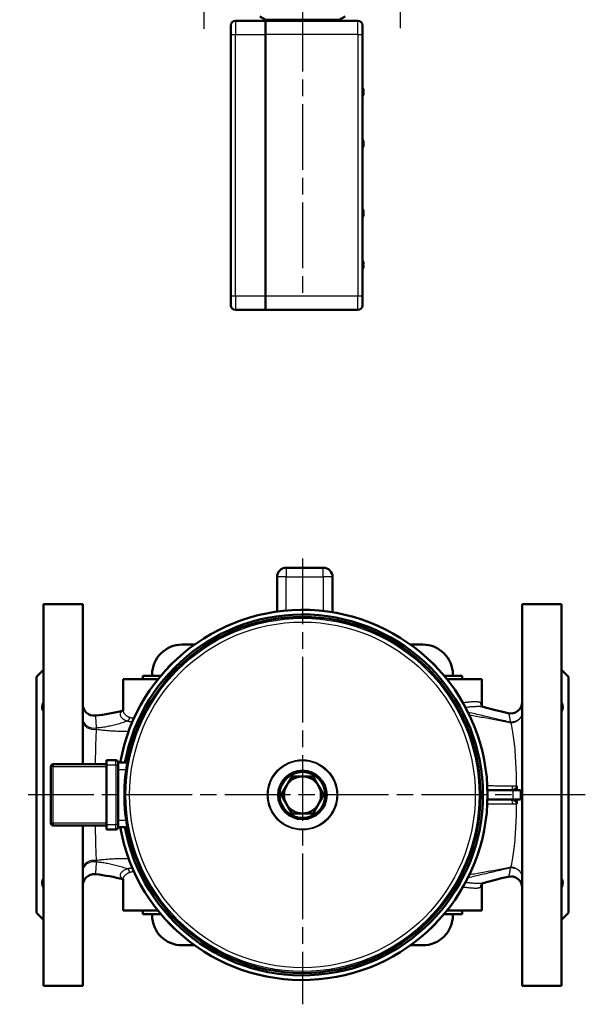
# Model space of a CAD drawing. Header units: millimetres. Extents: x 86 to 855, y 272 to 1215.
# Tile 1 of 9: x 190 to 434, y 272 to 697. Entities that reach past the tile are written whole.
import ezdxf

# ---------------------------------------------------------------- set-up
doc = ezdxf.new("R2010")
doc.units = ezdxf.units.MM
doc.header["$LTSCALE"] = 5
doc.linetypes.add('CHAIN', pattern=[0.3543, 0.2362, -0.0295, 0.0591, -0.0295])
for name, color, linetype, lineweight in [('Gewinde(DIN)', 3, 'Continuous', 25), ('Mittellinie(DIN)', 4, 'CHAIN', 25), ('Mittelpunktmarkierung(DIN)', 4, 'CHAIN', 25), ('Sichtbare Kanten(DIN)', 7, 'Continuous', 50), ('Sichtbare tangentiale Kanten(DIN)', 3, 'Continuous', 25)]:
    doc.layers.add(name, color=color, linetype=linetype, lineweight=lineweight)

msp = doc.modelspace()

# ---------------------------------------------------------------- linework, layer by layer
at = {"layer": 'Gewinde(DIN)'}
for p, q in [((303.11, 697.35), (303.11, 696.95)), ((321.31, 696.95), (321.31, 697.35))]:
    msp.add_line(p, q, dxfattribs=at)
at = {"layer": 'Mittellinie(DIN)', "linetype": 'CHAIN', "ltscale": 23.990969}
for p, q in [((312.21, 1213.38), (312.21, 577.02)), ((269.79, 693.43), (269.79, 759.82)), ((354.64, 693.79), (354.64, 759.82))]:
    msp.add_line(p, q, dxfattribs=at)
at = {"layer": 'Mittelpunktmarkierung(DIN)', "linetype": 'CHAIN', "ltscale": 23.990969}
for p, q in [((312.21, 464.5), (312.21, 271.84)), ((434.47, 362.34), (189.99, 362.34))]:
    msp.add_line(p, q, dxfattribs=at)
at = {"layer": 'Sichtbare Kanten(DIN)'}
for p, q in [((296.33, 697.35), (293.74, 698.85)), ((328.09, 697.35), (330.69, 698.85)), ((281.21, 690.95), (281.21, 694.95)), ((296.21, 696.95), (283.21, 696.95)), ((296.21, 696.95), (296.21, 690.95)), ((336.21, 696.95), (296.21, 696.95)), ((296.21, 690.95), (296.21, 696.95)), ((296.33, 697.35), (328.09, 697.35)), ((302.21, 696.95), (302.21, 697.35)), ((322.21, 696.95), (322.21, 697.35)), ((338.21, 694.95), (338.21, 690.95)), ((281.21, 690.95), (281.21, 577.95)), ((296.21, 577.95), (296.21, 690.95)), ((296.21, 690.95), (296.21, 577.95)), ((338.21, 577.95), (338.21, 690.95)), ((281.21, 573.95), (281.21, 577.95)), ((296.21, 577.95), (296.21, 571.95)), ((296.21, 571.95), (296.21, 577.95)), ((338.21, 577.95), (338.21, 573.95)), ((283.21, 571.95), (296.21, 571.95)), ((336.21, 571.95), (296.21, 571.95)), ((321.21, 460.54), (305.21, 460.54)), ((301.21, 456.54), (301.21, 441.58)), ((325.21, 441.27), (325.21, 456.54)), ((200.21, 279.84), (200.21, 444.84)), ((200.21, 444.84), (217.21, 444.84)), ((217.21, 375.59), (217.21, 444.84)), ((407.21, 279.84), (407.21, 444.84)), ((407.21, 444.84), (424.21, 444.84)), ((424.21, 279.84), (424.21, 444.84)), ((260.21, 427.34), (265.58, 427.34)), ((358.85, 427.34), (364.21, 427.34)), ((197.21, 413.34), (200.21, 416.34)), ((197.21, 311.34), (197.21, 413.34)), ((243.21, 413.84), (250.99, 413.84)), ((243.21, 413.84), (243.21, 412.34)), ((247.21, 413.84), (247.21, 414.34)), ((373.43, 413.84), (381.21, 413.84)), ((377.21, 414.34), (377.21, 413.84)), ((381.21, 413.84), (381.21, 412.34)), ((427.21, 413.34), (424.21, 416.34)), ((427.21, 311.34), (427.21, 413.34)), ((234.71, 412.34), (249.76, 412.34)), ((234.71, 398.9), (234.71, 412.34)), ((374.66, 412.34), (389.71, 412.34)), ((389.71, 401.6), (389.71, 412.34)), ((203.51, 374.59), (203.51, 350.09)), ((227.51, 375.59), (204.51, 375.59)), ((227.51, 375.34), (227.51, 377.34)), ((231.51, 377.34), (227.51, 377.34)), ((227.51, 349.34), (227.51, 375.34)), ((232.51, 376.34), (232.51, 375.34)), ((236.52, 376.34), (232.51, 376.34)), ((232.51, 349.34), (232.51, 375.34)), ((232.51, 373.34), (232.51, 351.34)), ((305.28, 366.34), (307.59, 370.34)), ((307.59, 370.34), (312.21, 370.34)), ((312.21, 370.34), (316.83, 370.34)), ((316.83, 370.34), (319.14, 366.34)), ((302.97, 362.34), (305.28, 366.34)), ((319.14, 366.34), (321.45, 362.34)), ((305.28, 358.34), (302.97, 362.34)), ((321.45, 362.34), (319.14, 358.34)), ((402.13, 364.34), (392.19, 364.34)), ((406.51, 364.34), (403.22, 364.34)), ((307.59, 354.34), (305.28, 358.34)), ((319.14, 358.34), (316.83, 354.34)), ((392.19, 360.34), (402.13, 360.34)), ((403.22, 360.34), (406.51, 360.34)), ((312.21, 354.34), (307.59, 354.34)), ((316.83, 354.34), (312.21, 354.34)), ((204.51, 349.09), (227.51, 349.09)), ((217.21, 279.84), (217.21, 349.09)), ((227.51, 347.34), (227.51, 349.34)), ((232.51, 349.34), (232.51, 348.34)), ((227.51, 347.34), (231.51, 347.34)), ((232.51, 348.34), (236.52, 348.34)), ((234.71, 312.34), (234.71, 325.78)), ((389.71, 312.34), (389.71, 323.08)), ((197.21, 311.34), (200.21, 308.34)), ((234.71, 312.34), (249.76, 312.34)), ((243.21, 310.84), (243.21, 312.34)), ((250.99, 310.84), (243.21, 310.84)), ((247.21, 310.34), (247.21, 310.84)), ((381.21, 310.84), (373.43, 310.84)), ((374.66, 312.34), (389.71, 312.34)), ((377.21, 310.84), (377.21, 310.34)), ((381.21, 310.84), (381.21, 312.34)), ((427.21, 311.34), (424.21, 308.34)), ((265.58, 297.34), (260.21, 297.34)), ((364.21, 297.34), (358.85, 297.34)), ((200.21, 279.84), (217.21, 279.84)), ((407.21, 279.84), (424.21, 279.84))]:
    msp.add_line(p, q, dxfattribs=at)
at = {"layer": 'Sichtbare Kanten(DIN)', "flags": 128}
for points in [[(200.21, 398.53), (200.13, 398.63), (200.06, 398.75), (200, 398.87), (199.94, 398.99), (199.89, 399.12), (199.84, 399.26), (199.8, 399.4), (199.77, 399.54), (199.74, 399.69), (199.73, 399.85), (199.72, 400), (199.71, 400.17), (199.72, 400.33), (199.73, 400.5), (199.74, 400.68), (199.77, 400.86), (199.8, 401.04), (199.84, 401.23), (199.89, 401.42), (199.94, 401.61), (200, 401.81), (200.06, 402.01), (200.13, 402.21), (200.21, 402.41)], [(389.71, 401.6), (389.73, 401.37), (389.78, 401.16), (389.85, 400.96), (389.94, 400.79), (390.04, 400.65), (390.14, 400.54), (390.21, 400.47), (390.27, 400.43)], [(390.17, 400.46), (392.87, 399.73), (395.58, 399.03), (398.31, 398.34), (401.07, 397.67)], [(424.21, 402.41), (424.29, 402.21), (424.36, 402.01), (424.43, 401.81), (424.49, 401.61), (424.54, 401.42), (424.58, 401.23), (424.62, 401.04), (424.65, 400.86), (424.68, 400.68), (424.7, 400.5), (424.71, 400.33), (424.71, 400.17), (424.71, 400), (424.7, 399.85), (424.68, 399.69), (424.65, 399.54), (424.62, 399.4), (424.58, 399.26), (424.54, 399.12), (424.49, 398.99), (424.43, 398.87), (424.36, 398.75), (424.29, 398.63), (424.21, 398.53)], [(222.71, 396.62), (224.27, 396.8), (225.82, 397.01), (227.35, 397.25), (228.86, 397.51), (230.35, 397.8), (231.82, 398.11), (233.27, 398.44), (234.7, 398.78)], [(234.61, 398.6), (234.63, 398.63), (234.67, 398.71), (234.7, 398.81), (234.71, 398.9)], [(404.65, 366.15), (404.67, 366.14), (404.68, 366.13), (404.69, 366.13), (404.7, 366.12), (404.71, 366.11), (404.72, 366.11), (404.73, 366.1), (404.74, 366.09), (404.75, 366.08), (404.76, 366.08), (404.77, 366.07), (404.78, 366.06), (404.79, 366.05), (404.8, 366.05), (404.81, 366.04), (404.82, 366.03), (404.83, 366.02), (404.84, 366.02), (404.85, 366.01), (404.86, 366), (404.87, 365.99), (404.88, 365.99), (404.89, 365.98), (404.9, 365.97)], [(402.13, 364.34), (402.28, 364.34), (402.44, 364.35), (402.6, 364.37), (402.75, 364.39), (402.91, 364.42), (403.06, 364.45), (403.21, 364.49), (403.35, 364.54), (403.49, 364.59), (403.63, 364.65), (403.76, 364.71), (403.89, 364.78), (404.01, 364.85), (404.13, 364.93), (404.24, 365.01), (404.34, 365.1), (404.43, 365.19), (404.52, 365.29), (404.61, 365.39), (404.68, 365.5), (404.75, 365.61), (404.81, 365.73), (404.86, 365.85), (404.9, 365.97)], [(404.9, 365.97), (404.89, 365.9), (404.88, 365.84), (404.87, 365.77), (404.87, 365.7), (404.86, 365.63), (404.85, 365.56), (404.85, 365.5), (404.84, 365.43), (404.83, 365.36), (404.83, 365.29), (404.82, 365.22), (404.81, 365.16), (404.81, 365.09), (404.8, 365.02), (404.79, 364.95), (404.79, 364.88), (404.78, 364.81), (404.78, 364.75), (404.77, 364.68), (404.77, 364.61), (404.76, 364.54), (404.76, 364.47), (404.75, 364.4), (404.75, 364.34)], [(404.9, 358.7), (404.86, 358.83), (404.81, 358.95), (404.75, 359.07), (404.68, 359.18), (404.6, 359.29), (404.52, 359.39), (404.43, 359.49), (404.33, 359.58), (404.23, 359.66), (404.12, 359.75), (404, 359.82), (403.88, 359.9), (403.76, 359.96), (403.62, 360.03), (403.49, 360.08), (403.35, 360.14), (403.2, 360.18), (403.05, 360.22), (402.9, 360.26), (402.75, 360.29), (402.6, 360.31), (402.44, 360.32), (402.28, 360.33), (402.13, 360.34)], [(404.9, 358.7), (404.89, 358.69), (404.88, 358.69), (404.87, 358.68), (404.86, 358.67), (404.85, 358.66), (404.84, 358.66), (404.83, 358.65), (404.82, 358.64), (404.81, 358.63), (404.8, 358.63), (404.79, 358.62), (404.78, 358.61), (404.77, 358.6), (404.76, 358.6), (404.75, 358.59), (404.74, 358.58), (404.73, 358.57), (404.72, 358.57), (404.71, 358.56), (404.7, 358.55), (404.69, 358.54), (404.68, 358.54), (404.67, 358.53), (404.65, 358.52)], [(404.75, 360.34), (404.75, 360.27), (404.76, 360.2), (404.76, 360.13), (404.77, 360.06), (404.77, 359.99), (404.78, 359.93), (404.78, 359.86), (404.79, 359.79), (404.79, 359.72), (404.8, 359.65), (404.81, 359.59), (404.81, 359.52), (404.82, 359.45), (404.83, 359.38), (404.83, 359.31), (404.84, 359.24), (404.85, 359.18), (404.85, 359.11), (404.86, 359.04), (404.87, 358.97), (404.87, 358.9), (404.88, 358.84), (404.89, 358.77), (404.9, 358.7)], [(234.69, 325.89), (233.26, 326.23), (231.8, 326.56), (230.33, 326.87), (228.84, 327.16), (227.33, 327.43), (225.81, 327.67), (224.27, 327.88), (222.71, 328.05)], [(200.21, 322.26), (200.13, 322.46), (200.06, 322.66), (200, 322.86), (199.94, 323.06), (199.89, 323.25), (199.84, 323.44), (199.8, 323.63), (199.77, 323.81), (199.74, 323.99), (199.73, 324.17), (199.72, 324.34), (199.71, 324.51), (199.72, 324.67), (199.73, 324.83), (199.74, 324.98), (199.77, 325.13), (199.8, 325.27), (199.84, 325.41), (199.89, 325.55), (199.94, 325.68), (200, 325.8), (200.06, 325.92), (200.13, 326.04), (200.21, 326.15)], [(234.71, 325.78), (234.7, 325.86), (234.66, 325.96), (234.63, 326.04), (234.61, 326.07)], [(390.27, 324.24), (390.21, 324.2), (390.14, 324.13), (390.04, 324.03), (389.94, 323.89), (389.85, 323.71), (389.78, 323.52), (389.73, 323.3), (389.71, 323.08)], [(401.07, 327), (398.31, 326.34), (395.58, 325.65), (392.87, 324.94), (390.17, 324.21)], [(424.21, 326.15), (424.29, 326.04), (424.36, 325.92), (424.43, 325.8), (424.49, 325.68), (424.54, 325.55), (424.58, 325.41), (424.62, 325.27), (424.65, 325.13), (424.68, 324.98), (424.7, 324.83), (424.71, 324.67), (424.71, 324.51), (424.71, 324.34), (424.7, 324.17), (424.68, 323.99), (424.65, 323.81), (424.62, 323.63), (424.58, 323.44), (424.54, 323.25), (424.49, 323.06), (424.43, 322.86), (424.36, 322.66), (424.29, 322.46), (424.21, 322.26)]]:
    msp.add_lwpolyline(points, dxfattribs=at)
at = {"layer": 'Sichtbare Kanten(DIN)'}
for radius in [76.98, 10.5, 9.92]:
    msp.add_circle((312.21, 362.34), radius, dxfattribs=at)
for centre, radius, start, end in [((283.21, 694.95), 2, 90, 180), ((336.21, 694.95), 2, 0, 90), ((333.43, 666.18), 5.18, 6.4285, 22.6672), ((333.43, 666.18), 5.18, 337.3328, 353.5715), ((333.43, 643.82), 5.18, 8.6827, 22.6672), ((333.43, 643.82), 5.18, 337.3328, 351.3173), ((333.43, 613.82), 5.18, 6.0457, 22.6672), ((333.43, 613.82), 5.18, 337.3328, 353.9543), ((333.43, 591.45), 5.18, 5.858, 22.6672), ((333.43, 591.45), 5.18, 337.3328, 354.142), ((283.21, 573.95), 2, 180, 270), ((336.21, 573.95), 2, 270, 0), ((305.21, 456.54), 4, 90, 180), ((321.21, 456.54), 4, 0, 90), ((312.21, 362.34), 80, 190.0787, 169.9213), ((312.21, 362.34), 78, 190.3399, 169.6601), ((260.21, 414.34), 13, 90, 180), ((364.21, 414.34), 13, 0, 90), ((269.71, 404.84), 20, 128.2503, 141.7497), ((354.71, 404.84), 20, 38.2503, 51.7497), ((222.21, 401.6), 5, 180, 275.7199), ((402.21, 402.54), 5, 256.8007, 0), ((204.51, 374.59), 1, 90, 180), ((231.51, 376.34), 1, 0, 90), ((312.21, 362.34), 8, 90, 150), ((312.21, 362.34), 8, 30, 90), ((312.21, 362.34), 8, 150, 210), ((312.21, 362.34), 8, 330, 30), ((312.21, 362.34), 8, 210, 270), ((312.21, 362.34), 8, 270, 330), ((204.51, 350.09), 1, 180, 270), ((231.51, 348.34), 1, 270, 0), ((222.21, 323.08), 5, 84.2801, 180), ((402.21, 322.13), 5, 0, 103.1993), ((260.21, 310.34), 13, 180, 270), ((269.71, 319.84), 20, 218.2503, 231.7497), ((364.21, 310.34), 13, 270, 0), ((354.71, 319.84), 20, 308.2503, 321.7497)]:
    msp.add_arc(centre, radius, start, end, dxfattribs=at)
for centre, ratio, start_param, end_param in [((333.43, 666.61), 0.506309, 6.117204, 6.667408), ((333.43, 665.75), 0.506309, 6.2262, 6.667408), ((333.43, 644.14), 0.768727, 6.20239, 6.667408), ((333.43, 643.5), 0.768727, 6.166327, 6.667408), ((333.43, 614.28), 0.399512, 5.898962, 6.325473), ((333.43, 613.36), 0.399512, 5.898962, 6.507655), ((333.43, 591.92), 0.324185, 5.996195, 6.667408), ((333.43, 590.98), 0.324185, 6.249936, 6.667408)]:
    msp.add_ellipse(centre, major_axis=(5.15, 0), ratio=ratio, start_param=start_param, end_param=end_param, dxfattribs=at)
at = {"layer": 'Sichtbare tangentiale Kanten(DIN)'}
for p, q in [((283.21, 696.95), (283.21, 690.95)), ((336.21, 690.95), (336.21, 696.95)), ((281.21, 690.95), (283.21, 690.95)), ((283.21, 690.95), (296.21, 690.95)), ((283.21, 577.95), (283.21, 690.95)), ((336.21, 690.95), (296.21, 690.95)), ((336.21, 690.95), (338.21, 690.95)), ((336.21, 690.95), (336.21, 577.95)), ((283.21, 577.95), (281.21, 577.95)), ((296.21, 577.95), (283.21, 577.95)), ((283.21, 577.95), (283.21, 571.95)), ((336.21, 577.95), (296.21, 577.95)), ((336.21, 571.95), (336.21, 577.95)), ((338.21, 577.95), (336.21, 577.95)), ((305.21, 460.54), (305.21, 456.54)), ((321.21, 456.54), (321.21, 460.54)), ((305.21, 456.54), (301.21, 456.54)), ((305.21, 456.54), (321.21, 456.54)), ((305.21, 442.03), (305.21, 456.54)), ((325.21, 456.54), (321.21, 456.54)), ((321.21, 456.54), (321.21, 441.83)), ((204.51, 374.59), (203.51, 374.59)), ((204.51, 375.59), (204.51, 374.59)), ((204.51, 350.09), (204.51, 374.59)), ((204.51, 374.59), (227.51, 374.59)), ((227.51, 375.34), (231.51, 375.34)), ((231.51, 375.34), (231.51, 377.34)), ((231.51, 375.34), (232.51, 375.34)), ((231.51, 375.34), (231.51, 349.34)), ((232.51, 373.34), (236.02, 373.34)), ((404.65, 366.15), (403.13, 366.16)), ((403.13, 358.52), (404.65, 358.52)), ((203.51, 350.09), (204.51, 350.09)), ((204.51, 350.09), (204.51, 349.09)), ((227.51, 350.09), (204.51, 350.09)), ((231.51, 349.34), (227.51, 349.34)), ((232.51, 349.34), (231.51, 349.34)), ((231.51, 347.34), (231.51, 349.34)), ((236.02, 351.34), (232.51, 351.34))]:
    msp.add_line(p, q, dxfattribs=at)
at = {"layer": 'Sichtbare tangentiale Kanten(DIN)', "flags": 128}
for points in [[(389.06, 402.29), (388.91, 402.35), (388.75, 402.4), (388.57, 402.45), (388.37, 402.49), (388.16, 402.52), (387.93, 402.55), (387.69, 402.57), (387.43, 402.58), (387.16, 402.59), (386.88, 402.59), (386.58, 402.59), (386.27, 402.58), (385.94, 402.56), (385.6, 402.54), (385.25, 402.51), (384.89, 402.48), (384.52, 402.45), (384.13, 402.41), (383.74, 402.37), (383.34, 402.32), (382.92, 402.27), (382.5, 402.22), (382.06, 402.17), (381.62, 402.12)], [(382.65, 400.25), (383.09, 400.3), (383.52, 400.34), (383.94, 400.38), (384.35, 400.42), (384.75, 400.45), (385.14, 400.49), (385.52, 400.52), (385.89, 400.55), (386.25, 400.57), (386.6, 400.6), (386.94, 400.61), (387.26, 400.63), (387.58, 400.64), (387.88, 400.65), (388.17, 400.65), (388.44, 400.65), (388.71, 400.64), (388.96, 400.63), (389.19, 400.61), (389.42, 400.59), (389.63, 400.56), (389.82, 400.53), (390, 400.5), (390.17, 400.46)], [(389.71, 401.6), (389.71, 401.63), (389.71, 401.66), (389.7, 401.7), (389.69, 401.73), (389.68, 401.76), (389.67, 401.79), (389.66, 401.82), (389.64, 401.85), (389.62, 401.88), (389.6, 401.92), (389.58, 401.94), (389.55, 401.97), (389.52, 402), (389.49, 402.03), (389.46, 402.06), (389.42, 402.09), (389.39, 402.11), (389.35, 402.14), (389.3, 402.17), (389.26, 402.19), (389.22, 402.22), (389.17, 402.24), (389.12, 402.27), (389.06, 402.29)], [(223.18, 391.27), (223.16, 391.7), (223.14, 392.11), (223.13, 392.5), (223.11, 392.88), (223.09, 393.24), (223.07, 393.59), (223.05, 393.92), (223.03, 394.22), (223.01, 394.52), (222.99, 394.79), (222.97, 395.04), (222.95, 395.28), (222.93, 395.49), (222.91, 395.69), (222.89, 395.87), (222.87, 396.03), (222.85, 396.17), (222.83, 396.29), (222.81, 396.39), (222.79, 396.48), (222.77, 396.54), (222.75, 396.59), (222.73, 396.61), (222.71, 396.62)], [(234.7, 398.67), (234.43, 398.54), (234.2, 398.39), (233.99, 398.24), (233.81, 398.07), (233.67, 397.9), (233.55, 397.73), (233.47, 397.54), (233.42, 397.35), (233.39, 397.16), (233.4, 396.96), (233.44, 396.76), (233.51, 396.55), (233.61, 396.34), (233.74, 396.13), (233.9, 395.92), (234.09, 395.71), (234.31, 395.49), (234.57, 395.28), (234.85, 395.08), (235.16, 394.89), (235.51, 394.71), (235.88, 394.55), (236.28, 394.4), (236.71, 394.26)], [(237.49, 395.81), (237.27, 395.89), (237.05, 395.99), (236.84, 396.09), (236.65, 396.2), (236.46, 396.31), (236.28, 396.43), (236.11, 396.55), (235.95, 396.68), (235.8, 396.81), (235.66, 396.95), (235.53, 397.08), (235.41, 397.22), (235.3, 397.36), (235.2, 397.5), (235.11, 397.64), (235.03, 397.78), (234.95, 397.92), (234.89, 398.06), (234.84, 398.19), (234.8, 398.33), (234.77, 398.46), (234.75, 398.6), (234.73, 398.73), (234.73, 398.86)], [(239.36, 395.37), (239.27, 395.38), (239.18, 395.39), (239.1, 395.41), (239.02, 395.42), (238.93, 395.43), (238.85, 395.45), (238.77, 395.46), (238.69, 395.48), (238.6, 395.49), (238.53, 395.51), (238.45, 395.53), (238.37, 395.55), (238.29, 395.56), (238.21, 395.58), (238.14, 395.6), (238.06, 395.62), (237.99, 395.65), (237.91, 395.67), (237.84, 395.69), (237.77, 395.71), (237.7, 395.74), (237.63, 395.76), (237.56, 395.78), (237.49, 395.81)], [(402.02, 393.76), (401.27, 393.94), (400.52, 394.12), (399.76, 394.3), (399.01, 394.47), (398.25, 394.65), (397.5, 394.83), (396.74, 395.01), (395.99, 395.19), (395.23, 395.37), (394.48, 395.55), (393.72, 395.72), (392.96, 395.9), (392.2, 396.08), (391.44, 396.26), (390.69, 396.44), (389.93, 396.61), (389.16, 396.79), (388.4, 396.97), (387.64, 397.14), (386.88, 397.32), (386.11, 397.5), (385.35, 397.67), (384.58, 397.84), (383.81, 398.02)], [(384.37, 396.88), (385.11, 396.76), (385.84, 396.64), (386.58, 396.52), (387.31, 396.4), (388.05, 396.27), (388.78, 396.15), (389.52, 396.02), (390.25, 395.89), (390.98, 395.76), (391.72, 395.62), (392.45, 395.49), (393.18, 395.35), (393.91, 395.22), (394.64, 395.08), (395.37, 394.94), (396.1, 394.8), (396.83, 394.66), (397.55, 394.51), (398.28, 394.37), (399.01, 394.23), (399.73, 394.08), (400.46, 393.93), (401.18, 393.79), (401.91, 393.64)], [(401.07, 397.67), (401.11, 397.66), (401.15, 397.63), (401.19, 397.58), (401.23, 397.53), (401.28, 397.46), (401.32, 397.38), (401.36, 397.28), (401.4, 397.18), (401.44, 397.06), (401.48, 396.92), (401.52, 396.78), (401.56, 396.62), (401.6, 396.45), (401.64, 396.27), (401.68, 396.07), (401.72, 395.87), (401.76, 395.65), (401.8, 395.41), (401.83, 395.17), (401.87, 394.91), (401.91, 394.64), (401.95, 394.37), (402, 394.08), (402.04, 393.78)], [(402.2, 393.61), (402.52, 393.62), (402.85, 393.65), (403.18, 393.7), (403.5, 393.76), (403.81, 393.85), (404.12, 393.95), (404.42, 394.07), (404.71, 394.21), (404.99, 394.36), (405.25, 394.53), (405.51, 394.72), (405.75, 394.92), (405.97, 395.13), (406.18, 395.36), (406.37, 395.59), (406.54, 395.84), (406.7, 396.1), (406.83, 396.36), (406.95, 396.64), (407.04, 396.91), (407.12, 397.19), (407.17, 397.48), (407.2, 397.77), (407.21, 398.06)], [(407.21, 398.06), (407.2, 397.77), (407.17, 397.49), (407.12, 397.21), (407.04, 396.94), (406.95, 396.67), (406.83, 396.4), (406.7, 396.14), (406.54, 395.89), (406.37, 395.65), (406.18, 395.42), (405.97, 395.2), (405.75, 394.99), (405.51, 394.8), (405.25, 394.62), (404.99, 394.45), (404.71, 394.3), (404.42, 394.17), (404.12, 394.05), (403.81, 393.95), (403.5, 393.87), (403.18, 393.81), (402.85, 393.76), (402.52, 393.73), (402.2, 393.73)], [(236.71, 394.26), (236.1, 394.06), (235.49, 393.86), (234.89, 393.67), (234.3, 393.48), (233.7, 393.3), (233.11, 393.13), (232.53, 392.96), (231.95, 392.8), (231.37, 392.65), (230.8, 392.5), (230.23, 392.37), (229.66, 392.23), (229.1, 392.11), (228.54, 391.99), (227.99, 391.88), (227.44, 391.78), (226.9, 391.69), (226.35, 391.6), (225.82, 391.53), (225.28, 391.46), (224.75, 391.4), (224.22, 391.35), (223.7, 391.31), (223.18, 391.27)], [(236.71, 394.26), (236.78, 394.25), (236.86, 394.23), (236.94, 394.21), (237.02, 394.2), (237.09, 394.18), (237.17, 394.17), (237.26, 394.15), (237.34, 394.14), (237.42, 394.13), (237.5, 394.11), (237.59, 394.1), (237.67, 394.09), (237.76, 394.08), (237.84, 394.06), (237.93, 394.05), (238.02, 394.04), (238.11, 394.03), (238.2, 394.02), (238.29, 394.02), (238.38, 394.01), (238.47, 394), (238.56, 393.99), (238.65, 393.99), (238.74, 393.98)], [(401.91, 393.64), (401.92, 393.64), (401.93, 393.63), (401.94, 393.63), (401.95, 393.63), (401.97, 393.63), (401.98, 393.63), (401.99, 393.63), (402, 393.62), (402.01, 393.62), (402.02, 393.62), (402.04, 393.62), (402.05, 393.62), (402.06, 393.62), (402.07, 393.62), (402.08, 393.62), (402.1, 393.62), (402.11, 393.61), (402.12, 393.61), (402.13, 393.61), (402.15, 393.61), (402.16, 393.61), (402.17, 393.61), (402.18, 393.61), (402.2, 393.61)], [(402.2, 393.73), (402.19, 393.73), (402.18, 393.73), (402.17, 393.73), (402.17, 393.73), (402.16, 393.73), (402.15, 393.73), (402.15, 393.73), (402.14, 393.73), (402.13, 393.73), (402.12, 393.73), (402.12, 393.73), (402.11, 393.74), (402.1, 393.74), (402.09, 393.74), (402.09, 393.74), (402.08, 393.74), (402.07, 393.74), (402.07, 393.75), (402.06, 393.75), (402.05, 393.75), (402.04, 393.75), (402.04, 393.76), (402.03, 393.76), (402.02, 393.76)], [(402.2, 393.62), (402.37, 392.86), (402.54, 392.07), (402.7, 391.24), (402.87, 390.37), (403.02, 389.46), (403.18, 388.51), (403.32, 387.53), (403.46, 386.51), (403.59, 385.46), (403.71, 384.36), (403.83, 383.24), (403.94, 382.08), (404.04, 380.89), (404.13, 379.66), (404.22, 378.41), (404.29, 377.14), (404.36, 375.83), (404.43, 374.51), (404.48, 373.16), (404.53, 371.79), (404.57, 370.4), (404.61, 368.99), (404.63, 367.58), (404.65, 366.15)], [(222.75, 375.58), (222.77, 376.33), (222.78, 377.07), (222.79, 377.8), (222.81, 378.52), (222.82, 379.23), (222.84, 379.94), (222.85, 380.63), (222.87, 381.32), (222.88, 381.99), (222.9, 382.65), (222.92, 383.3), (222.93, 383.94), (222.95, 384.56), (222.97, 385.18), (222.99, 385.79), (223.01, 386.38), (223.03, 386.96), (223.05, 387.53), (223.07, 388.09), (223.1, 388.64), (223.13, 389.17), (223.16, 389.69), (223.2, 390.2), (223.24, 390.7)], [(223.24, 390.7), (223.24, 390.72), (223.23, 390.75), (223.23, 390.77), (223.23, 390.8), (223.23, 390.82), (223.22, 390.85), (223.22, 390.87), (223.22, 390.9), (223.22, 390.92), (223.21, 390.94), (223.21, 390.97), (223.21, 390.99), (223.21, 391.02), (223.2, 391.04), (223.2, 391.06), (223.2, 391.09), (223.2, 391.11), (223.19, 391.13), (223.19, 391.16), (223.19, 391.18), (223.19, 391.2), (223.18, 391.23), (223.18, 391.25), (223.18, 391.27)], [(223.24, 390.7), (223.77, 390.63), (224.31, 390.57), (224.85, 390.51), (225.39, 390.45), (225.93, 390.39), (226.48, 390.34), (227.04, 390.29), (227.59, 390.24), (228.15, 390.2), (228.72, 390.15), (229.29, 390.11), (229.86, 390.08), (230.44, 390.04), (231.02, 390.01), (231.61, 389.99), (232.2, 389.96), (232.8, 389.94), (233.4, 389.93), (234.01, 389.92), (234.62, 389.91), (235.23, 389.91), (235.86, 389.91), (236.48, 389.91), (237.12, 389.92)], [(403.13, 366.16), (402.67, 366.16), (402.2, 366.16), (401.73, 366.16), (401.26, 366.17), (400.8, 366.17), (400.34, 366.17), (399.87, 366.17), (399.41, 366.18), (398.95, 366.18), (398.49, 366.18), (398.03, 366.18), (397.57, 366.18), (397.11, 366.19), (396.66, 366.19), (396.2, 366.19), (395.74, 366.19), (395.29, 366.19), (394.83, 366.2), (394.38, 366.2), (393.93, 366.2), (393.47, 366.2), (393.02, 366.21), (392.57, 366.21), (392.12, 366.21)], [(403.22, 364.34), (403.21, 364.17), (403.21, 364), (403.2, 363.84), (403.2, 363.67), (403.2, 363.5), (403.2, 363.34), (403.19, 363.17), (403.19, 363), (403.19, 362.84), (403.19, 362.67), (403.19, 362.5), (403.19, 362.34), (403.19, 362.17), (403.19, 362), (403.19, 361.84), (403.19, 361.67), (403.19, 361.5), (403.2, 361.34), (403.2, 361.17), (403.2, 361), (403.2, 360.84), (403.21, 360.67), (403.21, 360.5), (403.22, 360.34)], [(406.51, 360.34), (406.5, 360.5), (406.49, 360.67), (406.48, 360.84), (406.47, 361), (406.46, 361.17), (406.45, 361.34), (406.45, 361.5), (406.44, 361.67), (406.44, 361.84), (406.44, 362), (406.44, 362.17), (406.44, 362.34), (406.44, 362.5), (406.44, 362.67), (406.44, 362.84), (406.44, 363), (406.45, 363.17), (406.45, 363.33), (406.46, 363.5), (406.47, 363.67), (406.48, 363.83), (406.49, 364), (406.5, 364.17), (406.51, 364.34)], [(392.12, 358.46), (392.57, 358.46), (393.02, 358.47), (393.47, 358.47), (393.93, 358.47), (394.38, 358.47), (394.83, 358.48), (395.29, 358.48), (395.74, 358.48), (396.2, 358.48), (396.66, 358.48), (397.11, 358.49), (397.57, 358.49), (398.03, 358.49), (398.49, 358.49), (398.95, 358.49), (399.41, 358.5), (399.87, 358.5), (400.34, 358.5), (400.8, 358.5), (401.26, 358.51), (401.73, 358.51), (402.2, 358.51), (402.67, 358.51), (403.13, 358.52)], [(404.65, 358.52), (404.63, 357.1), (404.61, 355.68), (404.57, 354.28), (404.53, 352.89), (404.48, 351.52), (404.43, 350.17), (404.36, 348.84), (404.29, 347.54), (404.22, 346.27), (404.13, 345.02), (404.04, 343.79), (403.94, 342.6), (403.83, 341.44), (403.71, 340.31), (403.59, 339.22), (403.46, 338.16), (403.32, 337.14), (403.18, 336.16), (403.02, 335.21), (402.87, 334.3), (402.7, 333.43), (402.54, 332.6), (402.37, 331.81), (402.2, 331.06)], [(223.24, 333.97), (223.2, 334.47), (223.16, 334.98), (223.13, 335.5), (223.1, 336.04), (223.07, 336.58), (223.05, 337.14), (223.03, 337.71), (223.01, 338.3), (222.99, 338.89), (222.97, 339.5), (222.95, 340.12), (222.93, 340.75), (222.92, 341.39), (222.9, 342.04), (222.88, 342.7), (222.87, 343.37), (222.85, 344.06), (222.84, 344.75), (222.82, 345.45), (222.81, 346.16), (222.79, 346.88), (222.78, 347.61), (222.77, 348.35), (222.75, 349.09)], [(222.71, 328.05), (222.73, 328.06), (222.75, 328.08), (222.77, 328.13), (222.79, 328.19), (222.81, 328.28), (222.83, 328.38), (222.85, 328.5), (222.87, 328.64), (222.89, 328.8), (222.91, 328.98), (222.93, 329.18), (222.95, 329.4), (222.97, 329.63), (222.99, 329.88), (223.01, 330.16), (223.03, 330.45), (223.05, 330.76), (223.07, 331.08), (223.09, 331.43), (223.11, 331.79), (223.13, 332.17), (223.14, 332.56), (223.16, 332.97), (223.18, 333.4)], [(223.18, 333.4), (223.18, 333.42), (223.18, 333.45), (223.19, 333.47), (223.19, 333.49), (223.19, 333.51), (223.19, 333.54), (223.2, 333.56), (223.2, 333.58), (223.2, 333.61), (223.2, 333.63), (223.21, 333.66), (223.21, 333.68), (223.21, 333.7), (223.21, 333.73), (223.22, 333.75), (223.22, 333.78), (223.22, 333.8), (223.22, 333.82), (223.23, 333.85), (223.23, 333.87), (223.23, 333.9), (223.23, 333.92), (223.24, 333.95), (223.24, 333.97)], [(223.18, 333.4), (223.7, 333.37), (224.22, 333.32), (224.75, 333.27), (225.28, 333.21), (225.82, 333.14), (226.35, 333.07), (226.9, 332.98), (227.44, 332.89), (227.99, 332.79), (228.54, 332.68), (229.1, 332.56), (229.66, 332.44), (230.23, 332.31), (230.8, 332.17), (231.37, 332.02), (231.95, 331.87), (232.53, 331.71), (233.11, 331.54), (233.7, 331.37), (234.3, 331.19), (234.89, 331), (235.49, 330.81), (236.1, 330.61), (236.71, 330.41)], [(237.12, 334.76), (236.48, 334.76), (235.86, 334.77), (235.23, 334.77), (234.62, 334.76), (234.01, 334.75), (233.4, 334.74), (232.8, 334.73), (232.2, 334.71), (231.61, 334.68), (231.02, 334.66), (230.44, 334.63), (229.86, 334.6), (229.29, 334.56), (228.72, 334.52), (228.15, 334.48), (227.59, 334.43), (227.04, 334.38), (226.48, 334.33), (225.93, 334.28), (225.39, 334.22), (224.85, 334.16), (224.31, 334.1), (223.77, 334.04), (223.24, 333.97)], [(236.71, 330.41), (236.28, 330.28), (235.88, 330.13), (235.51, 329.96), (235.17, 329.78), (234.85, 329.59), (234.57, 329.39), (234.32, 329.19), (234.1, 328.99), (233.91, 328.79), (233.75, 328.58), (233.62, 328.38), (233.52, 328.17), (233.46, 327.97), (233.42, 327.77), (233.41, 327.57), (233.43, 327.38), (233.49, 327.19), (233.57, 327.01), (233.68, 326.83), (233.83, 326.66), (234, 326.49), (234.2, 326.33), (234.44, 326.18), (234.7, 326.04)], [(234.74, 325.88), (234.75, 326), (234.76, 326.13), (234.78, 326.26), (234.81, 326.4), (234.85, 326.53), (234.9, 326.66), (234.96, 326.8), (235.04, 326.93), (235.12, 327.06), (235.21, 327.2), (235.31, 327.33), (235.42, 327.46), (235.54, 327.6), (235.67, 327.73), (235.8, 327.86), (235.95, 327.99), (236.11, 328.12), (236.28, 328.24), (236.46, 328.36), (236.65, 328.47), (236.84, 328.58), (237.05, 328.68), (237.27, 328.78), (237.49, 328.86)], [(238.73, 330.71), (238.64, 330.7), (238.55, 330.69), (238.46, 330.68), (238.36, 330.68), (238.27, 330.67), (238.19, 330.66), (238.1, 330.65), (238.01, 330.64), (237.92, 330.63), (237.84, 330.61), (237.75, 330.6), (237.67, 330.59), (237.58, 330.58), (237.5, 330.56), (237.42, 330.55), (237.33, 330.54), (237.25, 330.52), (237.17, 330.51), (237.09, 330.49), (237.01, 330.47), (236.94, 330.46), (236.86, 330.44), (236.78, 330.43), (236.71, 330.41)], [(237.49, 328.86), (237.56, 328.89), (237.63, 328.91), (237.7, 328.94), (237.77, 328.96), (237.84, 328.98), (237.91, 329.01), (237.99, 329.03), (238.06, 329.05), (238.13, 329.07), (238.21, 329.09), (238.29, 329.11), (238.36, 329.13), (238.44, 329.15), (238.52, 329.17), (238.6, 329.19), (238.68, 329.21), (238.76, 329.22), (238.84, 329.24), (238.92, 329.25), (239, 329.27), (239.09, 329.28), (239.17, 329.3), (239.26, 329.31), (239.34, 329.32)], [(383.81, 326.66), (384.58, 326.83), (385.35, 327), (386.11, 327.18), (386.88, 327.35), (387.64, 327.53), (388.4, 327.7), (389.16, 327.88), (389.93, 328.06), (390.69, 328.23), (391.44, 328.41), (392.2, 328.59), (392.96, 328.77), (393.72, 328.95), (394.48, 329.13), (395.23, 329.3), (395.99, 329.48), (396.74, 329.66), (397.5, 329.84), (398.25, 330.02), (399.01, 330.2), (399.76, 330.38), (400.52, 330.55), (401.27, 330.73), (402.02, 330.91)], [(401.91, 331.03), (401.18, 330.89), (400.46, 330.74), (399.73, 330.59), (399.01, 330.45), (398.28, 330.3), (397.55, 330.16), (396.83, 330.01), (396.1, 329.87), (395.37, 329.73), (394.64, 329.59), (393.91, 329.45), (393.18, 329.32), (392.45, 329.18), (391.72, 329.05), (390.98, 328.92), (390.25, 328.78), (389.52, 328.65), (388.78, 328.53), (388.05, 328.4), (387.31, 328.28), (386.58, 328.15), (385.84, 328.03), (385.11, 327.91), (384.37, 327.79)], [(402.04, 330.89), (402, 330.59), (401.95, 330.31), (401.91, 330.03), (401.87, 329.76), (401.83, 329.51), (401.8, 329.26), (401.76, 329.03), (401.72, 328.81), (401.68, 328.6), (401.64, 328.4), (401.6, 328.22), (401.56, 328.05), (401.52, 327.89), (401.48, 327.75), (401.44, 327.61), (401.4, 327.5), (401.36, 327.39), (401.32, 327.29), (401.28, 327.21), (401.23, 327.14), (401.19, 327.09), (401.15, 327.05), (401.11, 327.02), (401.07, 327)], [(402.2, 331.06), (402.18, 331.06), (402.17, 331.06), (402.16, 331.06), (402.15, 331.06), (402.13, 331.06), (402.12, 331.06), (402.11, 331.06), (402.1, 331.06), (402.08, 331.06), (402.07, 331.06), (402.06, 331.06), (402.05, 331.05), (402.04, 331.05), (402.02, 331.05), (402.01, 331.05), (402, 331.05), (401.99, 331.05), (401.98, 331.05), (401.97, 331.04), (401.95, 331.04), (401.94, 331.04), (401.93, 331.04), (401.92, 331.04), (401.91, 331.03)], [(402.02, 330.91), (402.03, 330.91), (402.04, 330.92), (402.04, 330.92), (402.05, 330.92), (402.06, 330.92), (402.07, 330.93), (402.07, 330.93), (402.08, 330.93), (402.09, 330.93), (402.09, 330.93), (402.1, 330.93), (402.11, 330.94), (402.12, 330.94), (402.12, 330.94), (402.13, 330.94), (402.14, 330.94), (402.15, 330.94), (402.15, 330.94), (402.16, 330.94), (402.17, 330.95), (402.17, 330.95), (402.18, 330.95), (402.19, 330.95), (402.2, 330.95)], [(407.21, 326.61), (407.2, 326.9), (407.17, 327.19), (407.12, 327.48), (407.04, 327.76), (406.95, 328.04), (406.83, 328.31), (406.7, 328.57), (406.54, 328.83), (406.37, 329.08), (406.18, 329.32), (405.97, 329.54), (405.75, 329.75), (405.51, 329.95), (405.25, 330.14), (404.99, 330.31), (404.71, 330.46), (404.42, 330.6), (404.12, 330.72), (403.81, 330.82), (403.5, 330.91), (403.18, 330.97), (402.85, 331.02), (402.52, 331.05), (402.2, 331.06)], [(402.2, 330.95), (402.52, 330.94), (402.85, 330.91), (403.18, 330.87), (403.5, 330.8), (403.81, 330.72), (404.12, 330.62), (404.42, 330.5), (404.71, 330.37), (404.99, 330.22), (405.25, 330.05), (405.51, 329.87), (405.75, 329.68), (405.97, 329.47), (406.18, 329.25), (406.37, 329.02), (406.54, 328.78), (406.7, 328.53), (406.83, 328.27), (406.95, 328.01), (407.04, 327.73), (407.12, 327.46), (407.17, 327.18), (407.2, 326.9), (407.21, 326.61)], [(390.17, 324.21), (390, 324.17), (389.82, 324.14), (389.63, 324.11), (389.42, 324.08), (389.2, 324.06), (388.96, 324.04), (388.71, 324.03), (388.45, 324.03), (388.17, 324.02), (387.89, 324.02), (387.58, 324.03), (387.27, 324.04), (386.94, 324.06), (386.6, 324.08), (386.25, 324.1), (385.89, 324.13), (385.52, 324.16), (385.14, 324.2), (384.74, 324.23), (384.34, 324.27), (383.92, 324.31), (383.5, 324.35), (383.07, 324.39), (382.63, 324.44)], [(381.6, 322.58), (382.05, 322.52), (382.48, 322.47), (382.91, 322.42), (383.33, 322.37), (383.74, 322.32), (384.13, 322.28), (384.52, 322.23), (384.89, 322.2), (385.26, 322.16), (385.61, 322.14), (385.95, 322.11), (386.27, 322.1), (386.58, 322.08), (386.88, 322.08), (387.17, 322.08), (387.44, 322.09), (387.69, 322.1), (387.93, 322.12), (388.16, 322.15), (388.37, 322.18), (388.57, 322.22), (388.75, 322.27), (388.91, 322.32), (389.06, 322.38)], [(389.06, 322.38), (389.12, 322.41), (389.17, 322.43), (389.22, 322.45), (389.26, 322.48), (389.31, 322.51), (389.35, 322.53), (389.39, 322.56), (389.42, 322.58), (389.46, 322.61), (389.49, 322.64), (389.52, 322.67), (389.55, 322.7), (389.58, 322.73), (389.6, 322.76), (389.62, 322.79), (389.64, 322.82), (389.66, 322.85), (389.67, 322.88), (389.68, 322.91), (389.69, 322.94), (389.7, 322.98), (389.71, 323.01), (389.71, 323.04), (389.71, 323.08)]]:
    msp.add_lwpolyline(points, dxfattribs=at)
at = {"layer": 'Sichtbare tangentiale Kanten(DIN)'}
for radius in [76.33, 74.71, 15.18, 14.82]:
    msp.add_circle((312.21, 362.34), radius, dxfattribs=at)
for centre, major_axis, ratio, start_param, end_param in [((390.99, 402.29), (-0.73, -1.86), 0.957587, 5.074032, 6.266723), ((235.81, 395.81), (0.62, 1.9), 0.8283, 4.076181, 4.976738), ((222.21, 395.41), (-5, 0), 0.842617, 0, 1.7656), ((222.21, 394.65), (-5, 0), 0.806448, 0, 1.777358), ((401.91, 391.08), (-0.68, -2.92), 0.349172, 3.636847, 3.730507), ((402.19, 391.04), (-0.01, -3), 0.001411, 2.600457, 2.677683), ((402.13, 366.34), (0, -2), 0.50641, 0, 1.481179), ((402.13, 358.34), (0, 2), 0.506409, 4.802004, 6.283185), ((222.21, 330.03), (-5, 0), 0.806448, 4.505828, 6.283185), ((222.21, 329.27), (-5, 0), 0.842617, 4.517585, 6.283185), ((235.81, 328.86), (0.62, -1.9), 0.8283, 1.306448, 2.207004), ((401.91, 333.6), (-0.68, 2.92), 0.349189, 2.552635, 2.6463), ((402.19, 333.63), (-0.01, 3), 0.001405, 3.605535, 3.682763), ((390.99, 322.38), (-0.73, 1.86), 0.957583, 0.016464, 1.209191)]:
    msp.add_ellipse(centre, major_axis=major_axis, ratio=ratio, start_param=start_param, end_param=end_param, dxfattribs=at)

doc.saveas('drawing.dxf')
